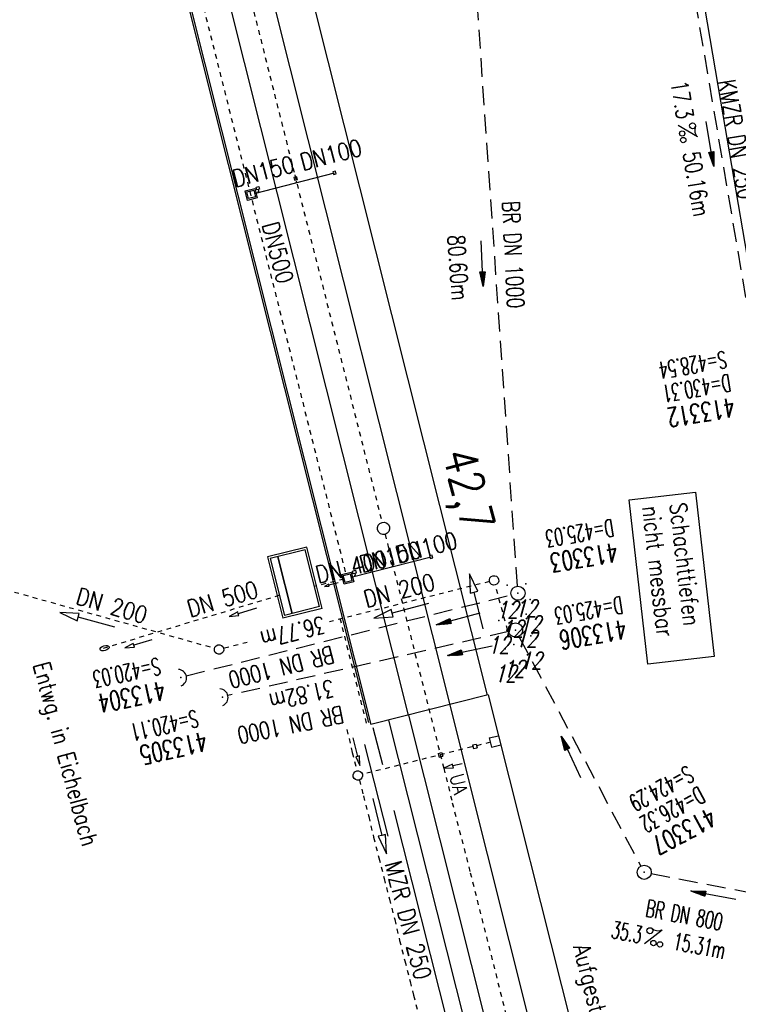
# Model space of a CAD drawing. Extents: x 447045 to 447634, y 442020 to 443192.
# Tile 4 of 24: x 447343 to 447419, y 442084 to 442188. Entities that reach past the tile are written whole.
import ezdxf
from ezdxf.enums import TextEntityAlignment as Align

# ---------------------------------------------------------------- set-up
doc = ezdxf.new("R2010")
doc.units = 0
doc.header["$LTSCALE"] = 2
doc.header["$MEASUREMENT"] = 0
for name, pattern in [('ACAD_ISO03W100', [0.5, 0.25, -0.25]), ('ACAD_ISO10W100W', [0.5, 0.25, -0.25]), ('AUSGEZOGEN', [0]), ('GESTRICH-X2', [1.5, 1, -0.5]), ('STRICHLINIEX2', [0.5, 0.25, -0.25])]:
    doc.linetypes.add(name, pattern=pattern)
doc.layers.get('0').update_dxf_attribs({"linetype": 'AUSGEZOGEN'})
for name, color, linetype in [('Absetzbauwerk', 15, 'CONTINUOUS'), ('Bahnachse', 7, 'CONTINUOUS'), ('Durchlässe', 15, 'CONTINUOUS'), ('FBR', 8, 'CONTINUOUS'), ('Gleisachsen', 7, 'CONTINUOUS'), ('Ingenieurbauwerke', 15, 'CONTINUOUS'), ('KANAL', 7, 'GESTRICH-X2'), ('LS-Waende', 15, 'CONTINUOUS'), ('PFEIL', 7, 'CONTINUOUS'), ('PKT', 7, 'CONTINUOUS'), ('PKT-CODE', 2, 'CONTINUOUS'), ('SCHACHTNR', 6, 'CONTINUOUS'), ('SCHRIFT', 7, 'AUSGEZOGEN'), ('SCHSYMBOL', 7, 'AUSGEZOGEN'), ('TEXTO', 4, 'CONTINUOUS'), ('TEXTU', 4, 'CONTINUOUS'), ('Tiefenentwässerung_und_Sammelle', 15, 'CONTINUOUS')]:
    doc.layers.add(name, color=color, linetype=linetype)
doc.styles.add('ROMANS', font='romans.shx', dxfattribs={"width": 0.8})

# ---------------------------------------------------------------- blocks, each defined once
blk = doc.blocks.new('PROM')
blk.add_line((1.57, 1.82), (0.02, 0.02))
for centre, radius in [((0.32, 1.51), 0.317), ((0.94, 0.29), 0.283), ((1.64, 0.29), 0.283)]:
    blk.add_circle(centre, radius)
blk.add_arc((0.99, 2.68), 1.03, 239.1414, 303.3549)
blk = doc.blocks.new('PFEIL2')
at = {"color": 0}
for p, q in [((0.88, 0), (-2.4, -0.01)), ((0.88, -0.27), (0.88, 0.28)), ((0.88, 0.28), (2.43, 0.01)), ((0.91, 0.27), (0.88, 0.26)), ((0.97, 0.26), (0.88, 0.25)), ((1.02, 0.25), (0.88, 0.23)), ((1.07, 0.24), (0.88, 0.21)), ((1.13, 0.23), (0.88, 0.19)), ((1.18, 0.22), (0.88, 0.17)), ((1.24, 0.21), (0.88, 0.15)), ((1.29, 0.21), (0.88, 0.14)), ((1.34, 0.2), (0.88, 0.12)), ((1.4, 0.19), (0.88, 0.1)), ((1.45, 0.18), (0.88, 0.08)), ((1.51, 0.17), (0.88, 0.06)), ((1.56, 0.16), (0.88, 0.04)), ((1.61, 0.15), (0.88, 0.02)), ((1.67, 0.14), (0.88, 0.01)), ((1.72, 0.13), (0.88, -0.01)), ((1.78, 0.12), (0.88, -0.03)), ((1.83, 0.11), (0.88, -0.05)), ((1.88, 0.1), (0.88, -0.07)), ((1.94, 0.09), (0.88, -0.09)), ((2.05, 0.08), (0.88, -0.12)), ((1.99, 0.08), (0.88, -0.11)), ((2.1, 0.07), (0.88, -0.14)), ((2.15, 0.06), (0.88, -0.16)), ((2.21, 0.05), (0.88, -0.18)), ((2.26, 0.04), (0.88, -0.2)), ((2.32, 0.03), (0.88, -0.22)), ((2.37, 0.02), (0.88, -0.23)), ((2.42, 0.01), (0.88, -0.25)), ((2.43, 0.01), (0.88, -0.27))]:
    blk.add_line(p, q, dxfattribs=at)
blk = doc.blocks.new('GST')
at = {"color": 0}
blk.add_circle((0, 0), 0.75, dxfattribs=at)
blk.add_point((0, 0), dxfattribs=at)
blk = doc.blocks.new('10')
blk.add_blockref('GST', (0, 0))
blk = doc.blocks.new('42')
at = {"color": 0}
blk.add_arc((-0.02, -0.31), 0.91, 12.5363, 167.4637, dxfattribs=at)
blk.add_point((0, 0), dxfattribs=at)

msp = doc.modelspace()

# ---------------------------------------------------------------- linework, layer by layer
at = {"layer": 'Absetzbauwerk', "linetype": 'Continuous'}
for p, q in [((447373.73, 442132.57), (447369.56, 442131.52)), ((447373.55, 442132.27), (447369.86, 442131.34)), ((447375.06, 442126.26), (447373.55, 442132.27)), ((447375.36, 442126.07), (447373.73, 442132.57)), ((447369.56, 442131.52), (447371.19, 442125.03)), ((447369.86, 442131.34), (447371.37, 442125.33)), ((447370.62, 442131.53), (447372.13, 442125.52)), ((447370.67, 442131.54), (447372.18, 442125.53)), ((447375.36, 442126.07), (447371.19, 442125.03)), ((447375.06, 442126.26), (447371.37, 442125.33))]:
    msp.add_line(p, q, dxfattribs=at)
at = {"layer": 'Bahnachse', "linetype": 'ACAD_ISO10W100W'}
for p, q in [((447372.45, 442171.94), (447381.69, 442135.17)), ((447382.01, 442133.91), (447388.22, 442109.17)), ((447388.22, 442109.17), (447389.25, 442105.05)), ((447389.12, 442105.52), (447391.02, 442098.12)), ((447391.02, 442098.12), (447405.22, 442041.85))]:
    msp.add_line(p, q, dxfattribs=at)
at = {"layer": 'Bahnachse', "linetype": 'Continuous'}
for p, q in [((447389.14, 442109.6), (447388.22, 442109.17)), ((447388.22, 442109.17), (447389.24, 442109.22)), ((447389.19, 442109.41), (447389.14, 442109.6)), ((447390.16, 442109.65), (447389.19, 442109.41)), ((447389.24, 442109.22), (447389.19, 442109.41))]:
    msp.add_line(p, q, dxfattribs=at)
at = {"layer": 'Bahnachse', "linetype": 'ACAD_ISO10W100W', "flags": 128}
msp.add_lwpolyline([(447357.64, 442230.89), (447360.59, 442219.17), (447372.45, 442171.94)], dxfattribs=at)
at = {"layer": 'Bahnachse', "linetype": 'Continuous'}
msp.add_ellipse((447381.85, 442134.54), major_axis=(-0.46, 0.46), ratio=1, start_param=2.610467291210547, end_param=8.893652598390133, dxfattribs=at)
at = {"layer": 'Durchlässe', "linetype": 'STRICHLINIEX2'}
for p, q in [((447377.69, 442129.18), (447374.52, 442128.39)), ((447393.05, 442128.92), (447376.14, 442124.67)), ((447394.99, 442123.75), (447393.67, 442128.56)), ((447341.83, 442128.08), (447363.96, 442121.87)), ((447370.84, 442127.46), (447351.85, 442121.73)), ((447367.43, 442122.48), (447364.93, 442121.85))]:
    msp.add_line(p, q, dxfattribs=at)
at = {"layer": 'Durchlässe', "linetype": 'Continuous'}
for p, q in [((447376.05, 442128.63), (447375.59, 442128.41)), ((447376.07, 442128.53), (447376.05, 442128.63)), ((447377.04, 442128.77), (447376.07, 442128.53)), ((447376.1, 442128.43), (447376.07, 442128.53)), ((447375.59, 442128.41), (447376.1, 442128.43)), ((447386.62, 442126.59), (447382.75, 442125.56)), ((447349.65, 442125.53), (447347.61, 442125.66)), ((447347.61, 442125.66), (447349.44, 442124.76)), ((447349.54, 442125.14), (447349.65, 442125.53)), ((447366.42, 442125.71), (447365.52, 442125.22)), ((447366.47, 442125.51), (447366.42, 442125.71)), ((447368.39, 442126.09), (447366.47, 442125.51)), ((447366.53, 442125.32), (447366.47, 442125.51)), ((447382.65, 442125.95), (447380.82, 442125.05)), ((447382.75, 442125.56), (447382.65, 442125.95)), ((447382.85, 442125.17), (447382.75, 442125.56)), ((447349.44, 442124.76), (447349.54, 442125.14)), ((447353.4, 442124.1), (447349.54, 442125.14)), ((447365.52, 442125.22), (447366.53, 442125.32)), ((447380.82, 442125.05), (447382.85, 442125.17)), ((447355.37, 442122.37), (447354.47, 442121.89)), ((447355.42, 442122.18), (447355.37, 442122.37)), ((447357.34, 442122.76), (447355.42, 442122.18)), ((447354.47, 442121.89), (447355.48, 442121.99)), ((447355.48, 442121.99), (447355.42, 442122.18))]:
    msp.add_line(p, q, dxfattribs=at)
for centre, major_axis, ratio, start_param, end_param in [((447393.54, 442129.04), (-0.354, 0.354), 1, 2.61046729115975, 8.893652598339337), ((447394.99, 442123.75), (-0.0707, 0.0707), 1, 2.610467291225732, 8.893652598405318), ((447364.44, 442121.73), (-0.354, 0.354), 1, 2.610467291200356, 8.893652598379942), ((447352.33, 442121.87), (0.479, 0.143), 0.50001, 0, 6.283185)]:
    msp.add_ellipse(centre, major_axis=major_axis, ratio=ratio, start_param=start_param, end_param=end_param, dxfattribs=at)
at = {"layer": 'FBR'}
msp.add_lwpolyline([(447358.95, 442729.41, 0.000005), (447365.21, 442692.44, -0.000003), (447371.47, 442655.47, -0.000003), (447379.82, 442606.17, 0.000003), (447388.17, 442556.87), (447409.04, 442433.62), (447425.73, 442335.03, -0.000003), (447426.43, 442330.92), (447429.91, 442310.38)], format="xyb", dxfattribs=at)
at = {"layer": 'FBR', "flags": 128}
msp.add_lwpolyline([(447409.11, 442229.18), (447409.13, 442229.04), (447413.32, 442204.42), (447417.51, 442179.75), (447421.68, 442155.18), (447425.87, 442130.45), (447427.86, 442118.39), (447430.02, 442106.04), (447432.09, 442093.82), (447434.13, 442081.74), (447436.22, 442069.28), (447438.33, 442056.99), (447440.07, 442046.67)], dxfattribs=at)
at = {"layer": 'Gleisachsen', "linetype": 'Continuous'}
for p, q in [((447362.78, 442219.63), (447388.85, 442115.89)), ((447384.48, 442114.79), (447358.38, 442218.72)), ((447388.85, 442115.89), (447390.52, 442109.22)), ((447384.48, 442114.79), (447397.13, 442064.48)), ((447390.52, 442109.22), (447401.03, 442067.39))]:
    msp.add_line(p, q, dxfattribs=at)
at = {"layer": 'Ingenieurbauwerke', "linetype": 'Continuous'}
for p, q in [((447392.83, 442116.89), (447366.81, 442220.46)), ((447354.15, 442217.85), (447380.24, 442114.02)), ((447354.36, 442217.89), (447380.52, 442113.8)), ((447376.77, 442172.32), (447376.48, 442172.25)), ((447376.48, 442172.25), (447376.56, 442171.96)), ((447376.85, 442172.03), (447376.77, 442172.32)), ((447368.2, 442169.97), (447376.67, 442172.14)), ((447372.66, 442171.73), (447372.37, 442171.66)), ((447372.37, 442171.66), (447372.44, 442171.36)), ((447372.44, 442171.36), (447372.73, 442171.44)), ((447372.63, 442171.26), (447372.52, 442171.07)), ((447372.73, 442171.44), (447372.66, 442171.73)), ((447376.56, 442171.96), (447376.85, 442172.03)), ((447367.2, 442170.25), (447368.22, 442170.51)), ((447367.46, 442169.23), (447367.2, 442170.25)), ((447367.38, 442170.14), (447368.11, 442170.33)), ((447367.57, 442169.42), (447367.38, 442170.14)), ((447368.11, 442170.33), (447368.29, 442169.6)), ((447368.22, 442170.51), (447368.48, 442169.5)), ((447368.37, 442170.63), (447368.66, 442170.7)), ((447368.44, 442170.34), (447368.37, 442170.63)), ((447368.73, 442170.41), (447368.44, 442170.34)), ((447368.62, 442170.23), (447368.51, 442170.05)), ((447368.59, 442170.38), (447368.62, 442170.23)), ((447368.66, 442170.7), (447368.73, 442170.41)), ((447368.48, 442169.5), (447367.46, 442169.23)), ((447368.29, 442169.6), (447367.57, 442169.42)), ((447386.99, 442131.72), (447386.7, 442131.65)), ((447386.7, 442131.65), (447386.77, 442131.36)), ((447387.06, 442131.43), (447386.99, 442131.72)), ((447378.41, 442129.37), (447386.88, 442131.54)), ((447382.87, 442131.13), (447382.58, 442131.06)), ((447382.58, 442131.06), (447382.66, 442130.77)), ((447382.66, 442130.77), (447382.95, 442130.84)), ((447382.84, 442130.66), (447382.73, 442130.48)), ((447382.95, 442130.84), (447382.87, 442131.13)), ((447386.77, 442131.36), (447387.06, 442131.43)), ((447377.41, 442129.66), (447378.43, 442129.92)), ((447377.67, 442128.64), (447377.41, 442129.66)), ((447377.59, 442129.55), (447378.32, 442129.73)), ((447377.78, 442128.82), (447377.59, 442129.55)), ((447378.32, 442129.73), (447378.51, 442129.01)), ((447378.43, 442129.92), (447378.69, 442128.9)), ((447378.58, 442130.03), (447378.87, 442130.11)), ((447378.65, 442129.74), (447378.58, 442130.03)), ((447378.94, 442129.82), (447378.65, 442129.74)), ((447378.84, 442129.63), (447378.73, 442129.45)), ((447378.8, 442129.78), (447378.84, 442129.63)), ((447378.87, 442130.11), (447378.94, 442129.82)), ((447378.69, 442128.9), (447377.67, 442128.64)), ((447378.51, 442129.01), (447377.78, 442128.82)), ((447392.93, 442116.92), (447380.52, 442113.8)), ((447392.93, 442116.92), (447412.11, 442040.91)), ((447382.36, 442114.26), (447393.54, 442069.94)), ((447393.04, 442112.37), (447394.01, 442112.6)), ((447393.04, 442112.37), (447393.28, 442111.4)), ((447387.62, 442110.74), (447388.01, 442110.83)), ((447388.01, 442110.83), (447388.11, 442110.44)), ((447391.27, 442111.63), (447391.65, 442111.72)), ((447391.27, 442111.63), (447391.36, 442111.24)), ((447391.36, 442111.24), (447391.75, 442111.33)), ((447391.65, 442111.72), (447391.75, 442111.33)), ((447393.28, 442111.4), (447394.25, 442111.63)), ((447387.62, 442110.74), (447387.72, 442110.35)), ((447387.72, 442110.35), (447388.11, 442110.44))]:
    msp.add_line(p, q, dxfattribs=at)
at = {"layer": 'Ingenieurbauwerke', "linetype": 'ACAD_ISO03W100'}
msp.add_line((447393.16, 442111.92), (447379.61, 442108.52), dxfattribs=at)
at = {"layer": 'Ingenieurbauwerke', "linetype": 'ACAD_ISO03W100', "flags": 128}
msp.add_lwpolyline([(447205.63, 442815.14), (447355.64, 442218.15), (447377.88, 442129.62)], dxfattribs=at)
at = {"layer": 'KANAL'}
for p, q in [((447396.02, 442128.43), (447390.57, 442207.34)), ((447413.28, 442199.37), (447421.44, 442151.41)), ((447360.97, 442118.95), (447395.34, 442127.5)), ((447395.08, 442123.62), (447365.38, 442116.85)), ((447396.17, 442123.12), (447409.07, 442098.82)), ((447410.16, 442098.03), (447423.72, 442095.44))]:
    msp.add_line(p, q, dxfattribs=at)
at = {"layer": 'LS-Waende', "linetype": 'Continuous'}
for p, q in [((447380.73, 442113.47), (447381.72, 442109.56)), ((447379.84, 442111.67), (447382.29, 442101.97)), ((447382.94, 442104.71), (447388.69, 442081.92))]:
    msp.add_line(p, q, dxfattribs=at)
at = {"layer": 'PKT'}
for p in [(447394.94, 442128.54), (447396.91, 442128.69), (447395.48, 442126.52), (447397.36, 442127.01), (447396.94, 442125.47), (447394.03, 442124.8), (447395.63, 442122.27), (447397.43, 442123.16), (447394.73, 442121.79)]:
    msp.add_point(p, dxfattribs=at)
at = {"layer": 'SCHACHTNR'}
msp.add_lwpolyline([(447414.84, 442138.37), (447416.83, 442120.99), (447409.82, 442120.19), (447407.84, 442137.57)], close=True, dxfattribs=at)
at = {"layer": 'Tiefenentwässerung_und_Sammelle', "linetype": 'Continuous'}
for p, q in [((447390.95, 442129.74), (447391.03, 442127.7)), ((447391.81, 442127.89), (447390.95, 442129.74)), ((447391.03, 442127.7), (447391.81, 442127.89)), ((447392.38, 442123.91), (447391.42, 442127.79)), ((447378.61, 442112.37), (447379.09, 442110.42)), ((447379.09, 442110.42), (447378.9, 442110.38)), ((447378.9, 442110.38), (447379.33, 442109.45)), ((447379.29, 442110.47), (447379.09, 442110.42)), ((447379.33, 442109.45), (447379.29, 442110.47)), ((447380.71, 442105.96), (447381.67, 442102.07)), ((447381.67, 442102.07), (447381.28, 442101.98)), ((447381.28, 442101.98), (447382.15, 442100.13)), ((447382.06, 442102.17), (447381.67, 442102.07)), ((447382.15, 442100.13), (447382.06, 442102.17))]:
    msp.add_line(p, q, dxfattribs=at)
at = {"layer": 'Tiefenentwässerung_und_Sammelle', "linetype": 'ACAD_ISO03W100'}
for p, q in [((447377.23, 442125.04), (447377.7, 442123.15)), ((447377.7, 442123.15), (447380.08, 442113.69)), ((447377.97, 442113.27), (447378.54, 442110.84)), ((447378.54, 442110.84), (447379.04, 442108.89)), ((447379.29, 442107.92), (447379.72, 442106.24)), ((447379.72, 442106.24), (447380.28, 442104.06)), ((447380.28, 442104.06), (447380.79, 442101.87)), ((447380.79, 442101.87), (447381.35, 442099.69)), ((447381.35, 442099.69), (447381.91, 442097.51)), ((447381.91, 442097.51), (447382.47, 442095.33)), ((447382.47, 442095.33), (447383.03, 442093.15)), ((447383.03, 442093.15), (447383.54, 442090.96)), ((447383.54, 442090.96), (447384.1, 442088.78)), ((447384.1, 442088.78), (447384.66, 442086.6)), ((447384.66, 442086.6), (447385.03, 442085.15)), ((447385.03, 442085.15), (447385.41, 442083.69))]:
    msp.add_line(p, q, dxfattribs=at)
at = {"layer": 'Tiefenentwässerung_und_Sammelle', "linetype": 'Continuous'}
msp.add_ellipse((447379.13, 442108.4), major_axis=(-0.354, 0.354), ratio=1, start_param=2.610467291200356, end_param=8.893652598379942, dxfattribs=at)

# ---------------------------------------------------------------- block references
at = {"layer": 'PFEIL'}
for p, rotation in [((447416.38, 442175.23), 279.6599000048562), ((447392.27, 442162.56), 272.3329160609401), ((447389.77, 442124.98), 194.7623186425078), ((447390.99, 442121.61), 191.7967662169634), ((447401.67, 442110.37), 115.2520794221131), ((447416.76, 442095.75), 169.2513999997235)]:
    msp.add_blockref('PFEIL2', p, dxfattribs=dict(at, rotation=rotation))
at = {"layer": 'SCHSYMBOL'}
for name, p, rotation in [('10', (447396.07, 442127.68), 266.2386639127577), ('42', (447360.4, 442118.75), 279.6115999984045), ('42', (447364.8, 442116.68), 279.6115999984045), ('10', (447409.43, 442098.16), 279.6115999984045)]:
    msp.add_blockref(name, p, dxfattribs=dict(at, rotation=rotation))
msp.add_blockref('10', (447395.81, 442123.79), dxfattribs=at)
at = {"layer": 'TEXTU'}
for p, rotation in [((447413, 442177.19), 279.6599000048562), ((447409.43, 442090.56), 349.2513999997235)]:
    msp.add_blockref('PROM', p, dxfattribs=dict(at, rotation=rotation))

# ---------------------------------------------------------------- texts
at = {"layer": 'Bahnachse', "linetype": 'Continuous', "style": 'ROMANS', "oblique": 360, "width": 0.8334}
for s, height, rotation, p in [('42,7', 3.5, 284.5688, (447388.08, 442142.46)), ('UA', 1.5, 284.1063, (447388.8, 442108.34))]:
    msp.add_text(s, height=height, rotation=rotation, dxfattribs=at).set_placement(p)
at = {"layer": 'Durchlässe', "linetype": 'Continuous', "style": 'ROMANS', "oblique": 0, "width": 0.8334}
for s, rotation, p in [('DN 400', 13.5688, (447374.94, 442128.72)), ('DN 200', 14.5688, (447380.03, 442126.14)), ('DN 500', 16.5688, (447361.4, 442125.12)), ('DN 200', 343.5688, (447349.18, 442126.58))]:
    msp.add_text(s, height=1.8, rotation=rotation, dxfattribs=at).set_placement(p)
at = {"layer": 'Ingenieurbauwerke', "linetype": 'Continuous', "style": 'ROMANS', "oblique": 0, "width": 0.8334}
for s, rotation, p in [('DN100', 14.385, (447373.29, 442172.37)), ('DN150', 14.385, (447366.13, 442170.61)), ('DN500', 284.5808, (447368.96, 442166.69)), ('DN100', 14.385, (447383.39, 442130.83)), ('DN150', 14.385, (447379.57, 442129.84)), ('Aufgeständerte Fahrbahn', 284.0788, (447401.9, 442090.29))]:
    msp.add_text(s, height=1.8, rotation=rotation, dxfattribs=at).set_placement(p)
at = {"layer": 'PKT-CODE', "style": 'ROMANS', "oblique": 15, "width": 0.75}
for p in [(447394.94, 442125.03), (447396.91, 442125.19), (447395.5, 442123.03), (447397.34, 442123.5), (447396.94, 442121.97), (447394.03, 442121.31), (447397.44, 442119.66), (447395.62, 442118.78), (447394.72, 442118.28)]:
    msp.add_text('12', height=1.8, dxfattribs=at).set_placement(p, align=Align.CENTER)
at = {"layer": 'SCHACHTNR', "style": 'ROMANS'}
for s, height, rotation, width, p in [('S=428.54', 1.8, 189.6116, 0.6, (447417.98, 442153.32)), ('D=430.31', 1.8, 189.6116, 0.6, (447418.42, 442150.86)), ('413312', 2, 189.6116, 0.7, (447418.83, 442148.39)), ('Schachttiefen', 1.8, 276.5315, 0.8, (447412.11, 442137.15)), ('nicht messbar', 1.8, 276.5315, 0.8, (447409.22, 442136.81)), ('D=425.03', 1.8, 189.6116, 0.6, (447406.03, 442135.52)), ('413303', 2, 189.6116, 0.7, (447406.44, 442133.05)), ('D=425.03', 1.8, 189.6116, 0.6, (447406.98, 442127.35)), ('413306', 2, 189.6116, 0.7, (447407.39, 442124.88)), ('S=420.03', 1.8, 191.5296, 0.6, (447358.04, 442120.87)), ('413304', 2, 191.5296, 0.7, (447358.53, 442118.41)), ('S=420.11', 1.8, 192.4473, 0.6, (447362.01, 442115.35)), ('413305', 2, 192.4473, 0.7, (447362.94, 442113.03)), ('S=424.29', 1.8, 208.0981, 0.6, (447414.01, 442109.5)), ('D=426.32', 1.8, 208.0981, 0.6, (447415.18, 442107.29)), ('413307', 2, 208.0981, 0.7, (447416.35, 442105.07))]:
    msp.add_text(s, height=height, rotation=rotation, dxfattribs=dict(at, width=width)).set_placement(p)
at = {"layer": 'SCHRIFT', "style": 'ROMANS', "width": 0.8}
msp.add_text('Entwg. in Eichelbach', height=1.8, rotation=285.1185, dxfattribs=at).set_placement((447344.74, 442120.13))
at = {"layer": 'TEXTO', "style": 'ROMANS'}
for s, rotation, width, p in [('KMZR DN 250', 279.6599, 0.75, (447418.34, 442175.56)), ('BR DN 1000', 272.6853, 0.75, (447394.68, 442163.46)), ('BR DN 1000', 194.2442, 0.75, (447370.81, 442120.72)), ('BR DN 1000', 191.6581, 0.75, (447371.83, 442114.63)), ('BR DN 800', 349.2514, 0.6, (447413.51, 442092.75))]:
    msp.add_text(s, height=1.8, rotation=rotation, dxfattribs=dict(at, width=width)).set_placement(p, align=Align.CENTER)
at = {"layer": 'TEXTU', "style": 'ROMANS'}
for s, rotation, width, p in [('17.3', 279.6599, 0.75, (447412.22, 442181.72)), ('50.16m', 279.6599, 0.75, (447413.5, 442174.25)), ('80.60m', 273.8797, 0.75, (447388.62, 442165.53)), ('36.77m', 194.0055, 0.75, (447375.42, 442125.27)), ('31.82m', 193.1908, 0.75, (447376.38, 442118.56)), ('35.3', 349.2514, 0.6, (447405.84, 442091.24)), ('15.31m', 349.2514, 0.6, (447412.38, 442090.02))]:
    msp.add_text(s, height=1.8, rotation=rotation, dxfattribs=dict(at, width=width)).set_placement(p)
at = {"layer": 'Tiefenentwässerung_und_Sammelle', "linetype": 'Continuous', "style": 'ROMANS', "oblique": 0, "width": 0.8334}
msp.add_text('MZR DN 250', height=1.8, rotation=284.5688, dxfattribs=at).set_placement((447381.97, 442099.09))

doc.saveas('drawing.dxf')
